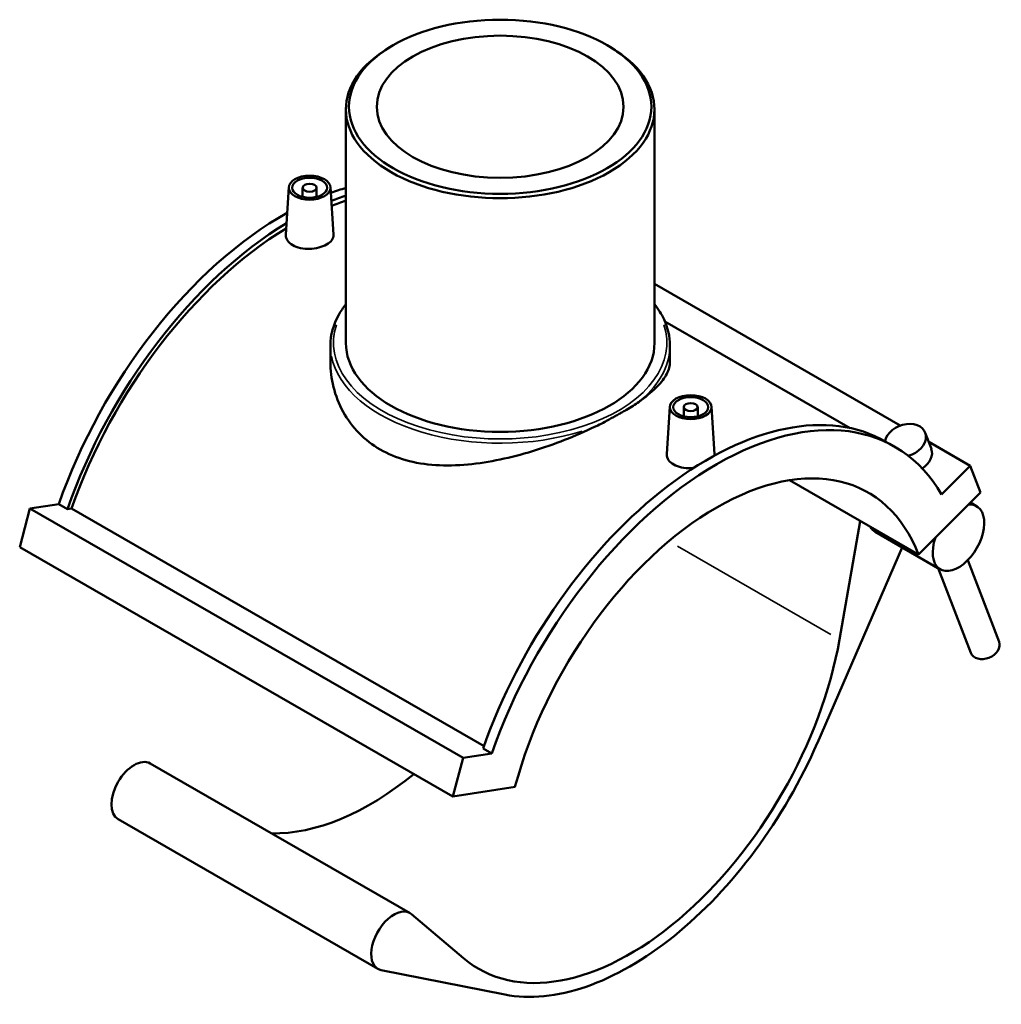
# Model space of a CAD drawing. Header units: inches. Extents: x -7.3 to 51.8, y 0.6 to 54.7.
# Tile 7 of 7: x 40.7 to 51.8, y 43.5 to 54.7. Entities that reach past the tile are written whole.
import ezdxf

# ---------------------------------------------------------------- set-up
doc = ezdxf.new("R2010")
doc.units = ezdxf.units.IN
doc.header["$MEASUREMENT"] = 0
doc.layers.add('Visible (ANSI)', color=7, linetype='Continuous', lineweight=50)
doc.layers.add('Visible Narrow (ANSI)', color=7, linetype='Continuous', lineweight=35)

msp = doc.modelspace()

# ---------------------------------------------------------------- linework, layer by layer
at = {"layer": 'Visible (ANSI)'}
for p, q in [((44.899, 54.365), (44.874, 54.35)), ((47.329, 54.365), (47.353, 54.35)), ((44.368, 53.642), (44.368, 50.998)), ((47.86, 53.642), (47.86, 50.998)), ((43.722, 52.76), (43.687, 52.225)), ((43.879, 52.755), (43.879, 52.651)), ((44.037, 52.755), (44.037, 52.651)), ((44.194, 52.76), (44.228, 52.224)), ((47.86, 51.666), (50.642, 50.064)), ((50.073, 50.035), (47.978, 51.242)), ((44.193, 50.97), (44.193, 50.785)), ((48.035, 50.97), (48.035, 50.785)), ((48.034, 50.277), (48, 49.742)), ((48.191, 50.272), (48.191, 50.168)), ((48.349, 50.272), (48.349, 50.168)), ((48.506, 50.277), (48.54, 49.741)), ((50.993, 49.801), (50.923, 49.982)), ((50.577, 49.824), (50.479, 49.88)), ((50.963, 49.88), (51.434, 49.608)), ((51.109, 49.283), (51.434, 49.608)), ((51.434, 49.608), (51.551, 49.305)), ((49.386, 49.444), (50.846, 48.603)), ((50.846, 48.603), (51.551, 49.305)), ((41.119, 49.174), (40.793, 49.124)), ((41.217, 49.118), (41.119, 49.174)), ((51.436, 49.191), (51.505, 49.151)), ((40.793, 49.124), (40.677, 48.687)), ((40.793, 49.124), (45.694, 46.302)), ((41.263, 49.125), (41.217, 49.118)), ((41.263, 49.125), (45.931, 46.437)), ((50.188, 48.983), (49.954, 47.643)), ((50.359, 48.86), (51.094, 48.436)), ((40.677, 48.687), (45.577, 45.865)), ((49.704, 46.475), (50.663, 48.685)), ((51.404, 48.539), (51.759, 47.616)), ((51.071, 48.45), (51.439, 47.492)), ((46.019, 46.352), (45.694, 46.302)), ((46.019, 46.352), (45.921, 46.409)), ((42.154, 46.24), (45.094, 44.547)), ((45.694, 46.302), (45.577, 45.865)), ((45.577, 45.865), (46.282, 45.975)), ((41.79, 45.608), (44.73, 43.915)), ((45.698, 44.037), (45.112, 44.534)), ((44.769, 43.901), (46.166, 43.625))]:
    msp.add_line(p, q, dxfattribs=at)
for centre, major_axis in [((46.114, 53.671), (-1.711, 0)), ((46.114, 53.671), (1.397, 0)), ((43.958, 52.755), (-0.236, 0)), ((43.958, 52.755), (0.197, 0)), ((43.958, 52.755), (-0.0787, 0)), ((48.27, 50.272), (-0.236, 0)), ((48.27, 50.272), (0.197, 0)), ((48.27, 50.272), (-0.0787, 0))]:
    msp.add_ellipse(centre, major_axis=major_axis, ratio=0.575862, dxfattribs=at)
for centre, major_axis, ratio, start_param, end_param in [((46.114, 53.642), (-1.746, 0), 0.575862, 5.50164, 10.206324), ((43.664, 49.15), (-2.013, -3.496), 0.578093, 3.675638, 3.736695), ((43.762, 49.094), (-2.013, -3.496), 0.578093, 3.710944, 3.769494), ((43.762, 49.094), (-1.979, -3.436), 0.578093, 3.707174, 3.76549), ((43.664, 49.15), (-2.013, -3.496), 0.578093, 3.911248, 5.027283), ((43.762, 49.094), (-2.013, -3.496), 0.578093, 3.94826, 5.027283), ((43.762, 49.094), (-1.979, -3.436), 0.578093, 3.95, 5.025202), ((46.114, 50.998), (1.746, 0), 0.575862, 3.141593, 6.283185), ((48.466, 46.385), (2.013, 3.496), 0.578093, 0, 1.88569), ((48.564, 46.328), (2.013, 3.496), 0.578093, 5.964424, 8.168875), ((50.699, 49.896), (0.224, 0.086), 0.738852, 4.578033, 8.99458), ((48.564, 46.328), (1.714, 2.977), 0.578093, 5.844919, 8.28838), ((50.768, 49.714), (0.224, 0.086), 0.738852, 4.980066, 6.283185), ((51.3, 48.794), (-0.206, -0.357), 0.578093, 5.028288, 9.803143), ((50.565, 49.217), (-0.206, -0.357), 0.578093, 5.96243, 6.283185), ((47.584, 46.893), (-1.714, -2.977), 0.578093, 6.177874, 8.416658), ((51.599, 47.554), (0.16, 0.062), 0.738852, 3.141593, 6.283185), ((47.584, 46.893), (-1.8, -3.126), 0.578093, 0.194114, 1.765045), ((41.972, 45.924), (-0.182, -0.316), 0.578093, 3.141593, 6.283185), ((44.644, 48.586), (-1.714, -2.977), 0.578093, 0.305738, 0.987549), ((44.912, 44.231), (0.182, 0.316), 0.578093, 6.177874, 9.618892)]:
    msp.add_ellipse(centre, major_axis=major_axis, ratio=ratio, start_param=start_param, end_param=end_param, dxfattribs=at)
for points, knots in [([(43.766, 52.105), (43.742, 52.119), (43.721, 52.137), (43.694, 52.176), (43.687, 52.198), (43.687, 52.221), (43.687, 52.223), (43.687, 52.225)], [0, 0, 0, 0, 0.2590322, 0.2590322, 0.5180644, 0.5180644, 0.5435358, 0.5435358, 0.5435358, 0.5435358]), ([(44.228, 52.224), (44.228, 52.222), (44.228, 52.221), (44.228, 52.2), (44.221, 52.18), (44.194, 52.143), (44.173, 52.126), (44.125, 52.099), (44.094, 52.086), (44.028, 52.069), (43.992, 52.064), (43.924, 52.062), (43.887, 52.065), (43.821, 52.079), (43.79, 52.091), (43.766, 52.105)], [2.564901, 2.564901, 2.564901, 2.564901, 2.589896, 2.589896, 2.848822, 2.848822, 3.107748, 3.107748, 3.366674, 3.366674, 3.6256, 3.6256, 3.884632, 3.884632, 4.143664, 4.143664, 4.143664, 4.143664]), ([(44.193, 50.97), (44.193, 51.088), (44.225, 51.206), (44.31, 51.358), (44.337, 51.399), (44.368, 51.438)], [2.3561945, 2.3561945, 2.3561945, 2.3561945, 2.6649851, 2.6649851, 2.7804277, 2.7804277, 2.7804277, 2.7804277]), ([(47.86, 51.438), (47.904, 51.382), (47.941, 51.323), (48.012, 51.167), (48.035, 51.069), (48.035, 50.97)], [5.0735539, 5.0735539, 5.0735539, 5.0735539, 5.2394155, 5.2394155, 5.4977871, 5.4977871, 5.4977871, 5.4977871]), ([(44.756, 49.793), (44.669, 49.843), (44.588, 49.905), (44.446, 50.049), (44.386, 50.131), (44.289, 50.307), (44.252, 50.402), (44.204, 50.594), (44.193, 50.691), (44.193, 50.785)], [0, 0, 0, 0, 0.937413, 0.937413, 1.874825, 1.874825, 2.812238, 2.812238, 3.749651, 3.749651, 3.749651, 3.749651]), ([(48.035, 50.785), (48.035, 50.741), (48.023, 50.696), (47.976, 50.602), (47.939, 50.554), (47.842, 50.454), (47.781, 50.403), (47.702, 50.346), (47.694, 50.34), (47.685, 50.333)], [18.730556, 18.730556, 18.730556, 18.730556, 19.665756, 19.665756, 20.600957, 20.600957, 21.536157, 21.536157, 21.646828, 21.646828, 21.646828, 21.646828]), ([(47.685, 50.333), (47.642, 50.304), (47.594, 50.273), (47.531, 50.235), (47.517, 50.227), (47.495, 50.215), (47.488, 50.21), (47.474, 50.202), (47.467, 50.198), (47.453, 50.19), (47.446, 50.186), (47.424, 50.174), (47.41, 50.166), (47.364, 50.141), (47.332, 50.123), (47.271, 50.091), (47.244, 50.077), (47.219, 50.065)], [0.401443, 0.401443, 0.401443, 0.401443, 0.765894, 0.765894, 0.865944, 0.865944, 0.919078, 0.919078, 0.963245, 0.963245, 1.015489, 1.015489, 1.11126, 1.11126, 1.319338, 1.319338, 1.497806, 1.497806, 1.497806, 1.497806]), ([(47.219, 50.065), (47.207, 50.059), (47.194, 50.053), (47.076, 49.997), (46.962, 49.947), (46.725, 49.854), (46.602, 49.811), (46.356, 49.736), (46.233, 49.704), (45.995, 49.654), (45.871, 49.634), (45.625, 49.611), (45.503, 49.608), (45.266, 49.624), (45.152, 49.642), (44.941, 49.702), (44.843, 49.743), (44.756, 49.793)], [23.295888, 23.295888, 23.295888, 23.295888, 23.406558, 23.406558, 24.341758, 24.341758, 25.276959, 25.276959, 26.212159, 26.212159, 27.149572, 27.149572, 28.086985, 28.086985, 29.024397, 29.024397, 29.96181, 29.96181, 29.96181, 29.96181]), ([(48.078, 49.621), (48.054, 49.635), (48.034, 49.653), (48.006, 49.693), (47.999, 49.715), (47.999, 49.738), (47.999, 49.74), (48, 49.742)], [0, 0, 0, 0, 0.2590322, 0.2590322, 0.5180644, 0.5180644, 0.5435358, 0.5435358, 0.5435358, 0.5435358]), ([(48.54, 49.741), (48.541, 49.739), (48.541, 49.737), (48.541, 49.732), (48.54, 49.728), (48.54, 49.724)], [2.56490139, 2.56490139, 2.56490139, 2.56490139, 2.58989631, 2.58989631, 2.64325497, 2.64325497, 2.64325497, 2.64325497]), ([(48.3, 49.582), (48.29, 49.581), (48.28, 49.58), (48.236, 49.579), (48.2, 49.582), (48.133, 49.596), (48.103, 49.608), (48.078, 49.621)], [3.5496888, 3.5496888, 3.5496888, 3.5496888, 3.6255995, 3.6255995, 3.8846317, 3.8846317, 4.1436639, 4.1436639, 4.1436639, 4.1436639])]:
    msp.add_open_spline(points, degree=3, knots=knots, dxfattribs=at)
at = {"layer": 'Visible Narrow (ANSI)'}
msp.add_line((48.119, 48.699), (49.857, 47.698), dxfattribs=at)
for centre, major_axis, start_param, end_param in [((46.114, 50.998), (1.886, 0), 2.950087, 6.474691), ((46.114, 50.97), (1.921, 0), 5.700884, 6.252538), ((46.114, 50.97), (-1.921, 0), 0.109187, 2.074558)]:
    msp.add_ellipse(centre, major_axis=major_axis, ratio=0.575862, start_param=start_param, end_param=end_param, dxfattribs=at)

doc.saveas('drawing.dxf')
